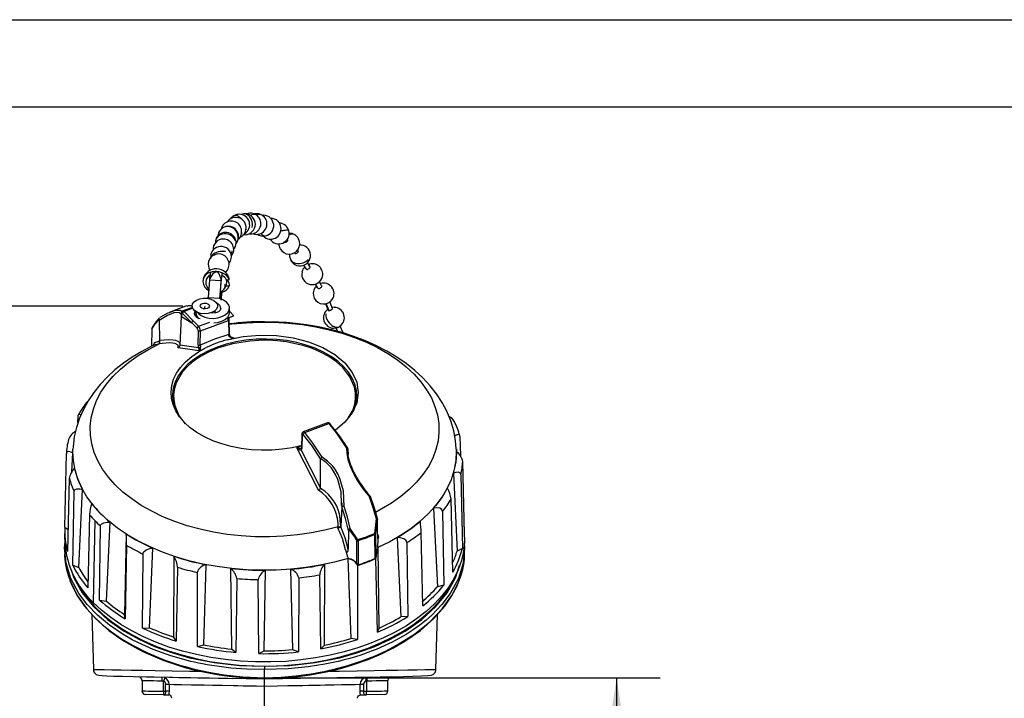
# Model space of a CAD drawing. Header units: millimetres. Extents: x 0 to 838, y 0 to 648.
# Tile 8 of 16: x 120 to 336, y 499 to 648. Entities that reach past the tile are written whole.
import ezdxf

# ---------------------------------------------------------------- set-up
doc = ezdxf.new("R2010")
doc.units = ezdxf.units.MM
doc.header["$LTSCALE"] = 3
doc.layers.add('DIMENSIONS', color=140, linetype='Continuous', lineweight=25)
doc.layers.add('TEXT', color=140, linetype='Continuous', lineweight=25)
doc.styles.add('SLDTEXTSTYLE0', font='TXT', dxfattribs={"width": 0.7})
doc.dimstyles.new('SLDDIMSTYLE1', dxfattribs={"dimtxt": 6.474023, "dimasz": 9.906, "dimexe": 0, "dimexo": 0.0625, "dimgap": 1.618506, "dimtad": 0, "dimtih": 1, "dimtoh": 1, "dimdec": 1, "dimrnd": 1e-09, "dimzin": 12, "dimdsep": 46, "dimtxsty": 'SLDTEXTSTYLE0', "dimsah": 1, "dimcen": 0.09, "dimadec": 0, "dimazin": 3, "dimtfac": 1, "dimtdec": 1, "dimtofl": 0, "dimtmove": 0, "dimatfit": 3, "dimfxl": 0, "dimfrac": 2, "dimtolj": 1, "dimtzin": 12, "dimarcsym": 0})

# ---------------------------------------------------------------- blocks, each defined once
blk = doc.blocks.new('_D_11')
at = {"layer": 'DIMENSIONS'}
for p, q in [((155.6, 584.93), (86.62, 584.93)), ((96.14, 584.93), (96.14, 451.45)), ((96.14, 297.39), (96.14, 430.87)), ((169.7, 297.39), (86.62, 297.39))]:
    blk.add_line(p, q, dxfattribs=at)
for points in [[(96.14, 584.93), (94.62, 575.02), (97.67, 575.02)], [(96.14, 297.39), (97.67, 307.3), (94.62, 307.3)]]:
    blk.add_solid(points, dxfattribs=at)
at = {"layer": 'DIMENSIONS', "char_height": 6.35, "attachment_point": 1, "style": 'SLDTEXTSTYLE0'}
for s, insert in [('592.3', (83.83, 449.34)), ('[23.32]', (79.99, 439.06))]:
    blk.add_mtext(s, dxfattribs=dict(at, insert=insert))
blk = doc.blocks.new('_D_15')
at = {"layer": 'DIMENSIONS'}
for p, q in [((177.33, 503.55), (260.14, 503.55)), ((250.62, 503.55), (250.62, 488.41)), ((241, 476.67), (238.83, 476.67)), ((238.83, 476.67), (238.83, 466.38)), ((260.24, 476.67), (262.41, 476.67)), ((262.41, 476.67), (262.41, 466.38)), ((238.83, 466.38), (241, 466.38)), ((262.41, 466.38), (260.24, 466.38)), ((250.62, 449.79), (250.62, 464.93)), ((185.86, 449.79), (260.14, 449.79))]:
    blk.add_line(p, q, dxfattribs=at)
for points in [[(250.62, 503.55), (249.1, 493.64), (252.14, 493.64)], [(250.62, 449.79), (252.14, 459.7), (249.1, 459.7)]]:
    blk.add_solid(points, dxfattribs=at)
at = {"layer": 'DIMENSIONS', "char_height": 6.35, "attachment_point": 1, "style": 'SLDTEXTSTYLE0'}
for s, insert in [('53.8', (241, 486.31)), ('2.12', (241, 474.57))]:
    blk.add_mtext(s, dxfattribs=dict(at, insert=insert))

msp = doc.modelspace()

# ---------------------------------------------------------------- linework, layer by layer
at = {"color": 7, "linetype": 'Continuous'}
msp.add_line((0.01, 647.71), (838.21, 647.71), dxfattribs=at)
for p, q in [((169.64, 605.15), (168.97, 605.17)), ((171.58, 605.01), (171.5, 605.05)), ((171.62, 604.99), (171.58, 605.01)), ((173.31, 604.87), (173.02, 604.84)), ((169.48, 601.64), (169.47, 601.82)), ((177.09, 602.26), (177.09, 602.27)), ((173.12, 600.31), (173.73, 600.38)), ((178.42, 599.53), (178.57, 599.38)), ((161.7, 596.12), (161.7, 595.47)), ((182.06, 593.93), (182.58, 593.12)), ((183.44, 593.68), (182.91, 594.49)), ((161.47, 591.03), (161.42, 590.65)), ((161.68, 592.37), (161.47, 591)), ((161.58, 591.03), (161.47, 591.03)), ((163.97, 590.15), (164.21, 591.97)), ((164.21, 592.24), (164.01, 590.88)), ((164.21, 591.97), (164.21, 592.24)), ((161.42, 590.65), (161.17, 586.87)), ((163.96, 590.52), (161.42, 590.65)), ((163.96, 590.52), (163.7, 586.74)), ((163.73, 586.59), (163.97, 590.15)), ((163.9, 590.91), (164.01, 590.91)), ((163.96, 590.52), (164.01, 590.91)), ((164.01, 590.88), (164.01, 590.91)), ((164.75, 588.81), (164.7, 588.74)), ((165.09, 590.77), (165.76, 590.74)), ((165.09, 589.42), (165.76, 589.39)), ((184.69, 589.15), (184.54, 588.98)), ((184.62, 589.8), (185.13, 588.95)), ((184.88, 589.36), (184.69, 589.15)), ((186, 589.46), (185.51, 590.3)), ((161.15, 586.73), (160.92, 586.69)), ((161.17, 586.87), (161.15, 586.73)), ((161.17, 586.87), (163.7, 586.74)), ((163.68, 586.61), (163.7, 586.74)), ((163.97, 586.51), (164.21, 588.31)), ((164.01, 586.29), (164.21, 588.04)), ((164.21, 588.04), (164.21, 588.31)), ((157.73, 584.69), (155.64, 583.92)), ((157.79, 584.51), (155.88, 583.8)), ((165.82, 583.55), (165.82, 584.55)), ((186.84, 585.49), (187.44, 584.08)), ((186.89, 585.58), (187.56, 584)), ((188.37, 584.47), (187.78, 585.87)), ((188.78, 584.7), (188.3, 584.64)), ((155.21, 582.68), (154.95, 576.44)), ((155.23, 583.23), (155.21, 582.68)), ((155.23, 583.23), (155.31, 583.33)), ((155.31, 583.33), (155.3, 582.66)), ((155.3, 582.66), (157.56, 581.33)), ((155.39, 583.42), (155.31, 583.33)), ((155.39, 583.73), (155.32, 583.64)), ((157.56, 581.33), (155.55, 583.38)), ((155.88, 583.8), (157.88, 581.75)), ((158.32, 583.37), (158.51, 583.17)), ((158.34, 583.32), (158.52, 583.14)), ((158.45, 583.77), (158.45, 583.55)), ((158.47, 582.68), (158.79, 582.5)), ((158.79, 582.5), (159.1, 582.26)), ((161.98, 583.43), (161.98, 583.57)), ((165.17, 582.26), (166.78, 582.83)), ((165.21, 582.3), (166.78, 582.85)), ((166.78, 582.85), (165.82, 583.87)), ((166.78, 582.85), (166.78, 582.83)), ((150.43, 581.83), (150.46, 577.42)), ((157.56, 581.33), (158.74, 580.12)), ((159.07, 580.54), (157.88, 581.75)), ((159.07, 580.54), (161.53, 581.45)), ((159.46, 579.54), (165.57, 581.81)), ((165.57, 581.81), (165.67, 578.74)), ((165.85, 578.95), (165.76, 582.01)), ((188.61, 580.13), (189.19, 580.2)), ((189.13, 580.18), (189.46, 579.44)), ((190.73, 579.09), (190.06, 580.59)), ((148.82, 579.91), (148.73, 576.15)), ((158.93, 579.62), (158.91, 576.51)), ((159.43, 576.43), (159.46, 579.54)), ((166.31, 578.09), (166.87, 578)), ((166.56, 578.02), (166.42, 578.06)), ((166.43, 578.07), (166.58, 578.05)), ((166.49, 577.9), (166.87, 578)), ((166.58, 578.05), (166.87, 578)), ((150.26, 576.66), (149.59, 576.45)), ((150.44, 576.69), (150.26, 576.66)), ((151.06, 576.78), (150.44, 576.69)), ((150.51, 577.43), (150.46, 577.42)), ((159.2, 575.16), (154.58, 575.83)), ((154.94, 576.27), (154.95, 576.29)), ((159.04, 575.84), (154.95, 576.44)), ((159.59, 575.35), (160.75, 575.88)), ((165.32, 577.57), (166.49, 577.9)), ((159.2, 575.16), (159.59, 575.35)), ((132.64, 559.47), (132.67, 560.85)), ((187.3, 559.38), (181.99, 557.42)), ((182.3, 557.27), (187.59, 559.23)), ((181.69, 556.92), (181.6, 553.98)), ((181.74, 556.8), (181.65, 553.85)), ((181.71, 554.43), (180.96, 554.09)), ((216.29, 556.37), (216.39, 552.16)), ((129.76, 536.56), (130.12, 552.64)), ((131.32, 548.69), (131.51, 552.82)), ((131.52, 553.66), (131.52, 553.66)), ((180.96, 554.09), (180.57, 553.91)), ((185.33, 544.67), (180.57, 553.91)), ((185.79, 545.18), (181.51, 553.46)), ((191.75, 553.7), (191.8, 552.36)), ((215.54, 553.07), (215.51, 553.66)), ((185.79, 545.18), (185.76, 551.48)), ((217.27, 534.99), (216.91, 550.91)), ((214.86, 548.35), (215.66, 531.29)), ((216.5, 548.01), (216.84, 531.9)), ((130.74, 547.18), (130.37, 531.22)), ((131.51, 528.2), (131.81, 544.34)), ((132.81, 527.7), (133.63, 544.83)), ((185.79, 545.05), (185.75, 545.07)), ((190.38, 541.28), (190.37, 541.56)), ((190.43, 541.86), (190.44, 540.94)), ((214.74, 526.71), (214.36, 542.7)), ((135.14, 539.26), (134.77, 523.24)), ((190.4, 540.93), (190.21, 536.73)), ((210.53, 540.71), (211.35, 523.49)), ((212.51, 540.01), (212.77, 523.85)), ((136.31, 537.99), (135.97, 520.07)), ((138.86, 520.35), (139.66, 537.64)), ((189.6, 536.61), (189.6, 537.33)), ((190.22, 536.79), (190.1, 538)), ((197.65, 535.18), (198, 538.36)), ((198.18, 538.41), (197.82, 535.21)), ((129.75, 536.14), (129.71, 534.34)), ((129.76, 536.56), (130.48, 536.03)), ((137.37, 520.58), (137.58, 536.77)), ((143.18, 535.06), (142.85, 517.42)), ((189.58, 536.41), (189.6, 536.61)), ((190.21, 536.73), (190.22, 536.79)), ((191.88, 535.84), (191.82, 531.69)), ((192.17, 535.92), (192, 536.13)), ((193.17, 534.52), (192.17, 535.92)), ((193.94, 533.8), (192.28, 536.25)), ((197.66, 534.95), (197.65, 535.18)), ((197.76, 529.69), (197.66, 534.95)), ((197.82, 535.1), (197.91, 530.18)), ((198.29, 534.94), (198.47, 534.31)), ((208.17, 519.31), (207.8, 535.37)), ((217.33, 534.34), (217.29, 536.14)), ((193.66, 533.67), (193.17, 534.52)), ((193.7, 528.63), (193.69, 533.57)), ((193.94, 533.8), (193.98, 533.59)), ((193.98, 533.59), (193.99, 528.3)), ((202.57, 534.27), (203.33, 516.9)), ((204.7, 533.17), (204.86, 516.96)), ((129.7, 532.03), (129.7, 531.12)), ((143.3, 532.58), (142.96, 516.48)), ((146.77, 514.44), (146.88, 530.66)), ((148.3, 514.51), (149, 531.95)), ((191.79, 531.4), (191.82, 531.69)), ((198.35, 532.1), (198.35, 532.32)), ((198.35, 532.09), (198.35, 532.1)), ((198.35, 532.09), (198.38, 532.1)), ((198.58, 514.44), (198.38, 532.1)), ((216.84, 531.9), (215.66, 531.29)), ((217.33, 531.12), (217.33, 532.03)), ((153.64, 530.17), (153.56, 512.49)), ((186.64, 510.72), (186.7, 528.39)), ((191.79, 529.9), (191.78, 529.99)), ((191.78, 529.66), (191.81, 529.67)), ((191.78, 529.66), (192.39, 512.15)), ((191.81, 529.67), (191.79, 529.9)), ((191.81, 529.67), (192.13, 529.6)), ((191.81, 529.67), (191.81, 529.67)), ((193.92, 528.28), (193.7, 528.63)), ((197.82, 529.72), (197.76, 529.69)), ((197.89, 529.65), (197.89, 529.75)), ((198.21, 513.52), (197.89, 529.65)), ((131.51, 528.2), (132.81, 527.7)), ((154.42, 527.77), (154.14, 511.61)), ((158.78, 510.4), (158.78, 526.63)), ((160.21, 510.75), (160.74, 528.31)), ((166.05, 527.5), (166.23, 509.83)), ((173.42, 509.45), (173.73, 527.09)), ((179.19, 527.32), (179.61, 509.71)), ((193.84, 528.15), (193.88, 511.92)), ((193.99, 528.3), (193.92, 528.28)), ((167.4, 525.31), (167.22, 509.11)), ((172.24, 508.84), (172.12, 525.06)), ((180.98, 525.44), (180.91, 509.21)), ((185.83, 509.91), (185.6, 526.1)), ((212.77, 523.85), (211.35, 523.49)), ((137.37, 520.58), (138.86, 520.35)), ((135.68, 517.39), (136, 505.37)), ((142.96, 516.48), (142.85, 517.42)), ((204.86, 516.96), (203.33, 516.9)), ((211.04, 505.37), (211.35, 517.39)), ((146.77, 514.44), (148.3, 514.51)), ((198.21, 513.52), (198.58, 514.44)), ((154.14, 511.61), (153.56, 512.49)), ((193.88, 511.92), (192.39, 512.15)), ((158.78, 510.4), (160.21, 510.75)), ((167.22, 509.11), (166.23, 509.83)), ((172.24, 508.84), (173.42, 509.45)), ((180.91, 509.21), (179.61, 509.71)), ((185.83, 509.91), (186.64, 510.72)), ((173.52, 506.1), (173.52, 506.06)), ((173.52, 503.55), (173.52, 505.35)), ((173.52, 503.26), (145.29, 503.75)), ((146.66, 503.01), (146.66, 500.56)), ((151.64, 503.54), (151.36, 502.83)), ((151.36, 500.6), (151.36, 502.83)), ((197.21, 503.67), (173.52, 503.26)), ((195.81, 502.87), (195.64, 503.61)), ((195.81, 502.87), (195.94, 502.89)), ((195.81, 502.87), (195.81, 500.6)), ((200.5, 500.56), (200.5, 503.01)), ((151.36, 500.6), (151.34, 499.84)), ((151.36, 500.6), (151.84, 500.59)), ((151.84, 502.13), (152.58, 502.13)), ((151.84, 500.59), (151.84, 502.13)), ((152.58, 500.59), (151.84, 500.59)), ((152.58, 502.13), (152.58, 500.59)), ((173.52, 490.69), (173.52, 501.74)), ((194.45, 500.59), (194.45, 502.13)), ((194.45, 502.13), (195.19, 502.13)), ((195.19, 500.59), (194.45, 500.59)), ((195.19, 502.13), (195.19, 500.59)), ((195.19, 500.59), (195.81, 500.6)), ((195.82, 499.84), (195.81, 500.6)), ((151.34, 499.84), (147.4, 499.91)), ((151.34, 499.84), (151.53, 499.83)), ((151.53, 499.83), (152.45, 499.82)), ((152.45, 499.82), (152.53, 499.81)), ((194.5, 499.81), (194.59, 499.82)), ((194.59, 499.82), (195.51, 499.83)), ((195.51, 499.83), (195.82, 499.84)), ((199.75, 499.91), (195.82, 499.84))]:
    msp.add_line(p, q)
at = {"flags": 128}
for points in [[(168.39, 604.08), (168.25, 604.22), (167.96, 604.48)], [(168.44, 601.07), (168.47, 600.92), (168.47, 600.9)], [(172.69, 600.88), (172.88, 600.68), (173.13, 600.48)], [(178.82, 601.45), (178.81, 601.5), (178.72, 601.55), (178.54, 601.57), (178.3, 601.57), (177.99, 601.55)], [(162.83, 599.49), (162.74, 599.23), (162.73, 598.79)], [(177.76, 599.07), (177.8, 599.02), (177.94, 598.96), (178.09, 598.95), (178.25, 599), (178.39, 599.09), (178.5, 599.22), (178.57, 599.37), (178.57, 599.38)], [(162.53, 596.12), (162.56, 596.2), (162.58, 596.21)], [(166.31, 597.08), (166.28, 596.65), (166.19, 596.28)], [(180.08, 596.63), (180.15, 596.56), (180.24, 596.52), (180.39, 596.5), (180.54, 596.53), (180.69, 596.61), (180.81, 596.74), (180.89, 596.88), (180.92, 597.04), (180.9, 597.19), (180.83, 597.31), (180.82, 597.31)], [(182.59, 593.12), (182.65, 593.06), (182.77, 593.02), (182.91, 593.02), (183.01, 593.04), (183.16, 593.11), (183.3, 593.22), (183.4, 593.34), (183.46, 593.47), (183.47, 593.59), (183.43, 593.67)], [(161.58, 591.03), (162.32, 592.17), (162.65, 592.45), (162.8, 592.51), (162.87, 592.53), (162.94, 592.53)], [(162.94, 592.53), (163.02, 592.52), (163.08, 592.5), (163.22, 592.42), (163.46, 592.12), (163.9, 590.91)], [(165.76, 590.74), (165.77, 591.04), (165.71, 591.15)], [(165.28, 590.76), (165.7, 590.13), (165.76, 589.39)], [(184.67, 589.16), (184.67, 589.14), (184.67, 589.14)], [(185.13, 588.94), (185.2, 588.87), (185.32, 588.83), (185.47, 588.83), (185.56, 588.85), (185.72, 588.92), (185.86, 589.02), (185.96, 589.14), (186.02, 589.27), (186.03, 589.39), (186, 589.46)], [(160.12, 586.7), (160.95, 586.68), (161.74, 586.51), (162.41, 586.21), (162.9, 585.79), (163.17, 585.31), (163.2, 584.8), (162.98, 584.3), (162.54, 583.87), (161.9, 583.54), (161.14, 583.33), (160.31, 583.28), (159.49, 583.37), (158.76, 583.61), (158.17, 583.98), (157.78, 584.43), (157.63, 584.93), (157.73, 585.44), (158.06, 585.91), (158.61, 586.3), (159.31, 586.57), (160.12, 586.7)], [(156.51, 585.01), (154.65, 584.37), (152.58, 583.54)], [(156.52, 584.98), (156.86, 585.08), (157.68, 585.12)], [(158.79, 583.6), (159.02, 583.34), (159.64, 582.88), (160.44, 582.54), (161.36, 582.33), (162.33, 582.28), (163.29, 582.39), (164.17, 582.66), (164.9, 583.05), (165.44, 583.55), (165.75, 584.12), (165.81, 584.72), (165.61, 585.31), (165.16, 585.84), (164.51, 586.28), (163.68, 586.61), (163.68, 586.61)], [(159.41, 584.93), (159.45, 585.17), (159.63, 585.39), (159.93, 585.54), (160.31, 585.62), (160.71, 585.6), (161.06, 585.48), (161.31, 585.3), (161.43, 585.06), (161.4, 584.82), (161.22, 584.6), (160.91, 584.45), (160.53, 584.37), (160.14, 584.39), (159.79, 584.51), (159.53, 584.69), (159.41, 584.93)], [(163.96, 584.46), (163.78, 584.06), (163.39, 583.72), (162.82, 583.5), (162.16, 583.42), (161.68, 583.46)], [(187.56, 584), (187.66, 584), (187.8, 584.02), (187.9, 584.05), (188.06, 584.11), (188.2, 584.2), (188.31, 584.29), (188.37, 584.38), (188.38, 584.46), (188.37, 584.47)], [(155.21, 583.14), (154.77, 583.55), (153.64, 583.48), (152.25, 582.93), (150.43, 581.83)], [(152.58, 583.53), (152.3, 583.43), (150.53, 582.44)], [(155.41, 583.73), (155.4, 583.76), (155.03, 583.97), (153.85, 583.97), (152.58, 583.53)], [(155.26, 583.5), (155.31, 583.64), (155.36, 583.69)], [(155.55, 583.38), (155.51, 583.42), (155.46, 583.44), (155.42, 583.44), (155.39, 583.42)], [(155.64, 583.92), (155.52, 583.87), (155.42, 583.78)], [(158.47, 582.68), (158.16, 583.2), (158.21, 583.74), (158.33, 583.9)], [(159.42, 582.17), (159.07, 582.27), (158.47, 582.68)], [(158.52, 583.13), (158.55, 582.9), (158.79, 582.5)], [(162.25, 583.42), (162.21, 583.51), (162.12, 583.63)], [(162.42, 581.29), (163.29, 581.39), (164.17, 581.65), (164.9, 582.05), (165.44, 582.55), (165.75, 583.12), (165.82, 583.55)], [(162.53, 583.87), (162.68, 583.61), (162.67, 583.47)], [(187.44, 584.08), (187.46, 584.04), (187.54, 584), (187.56, 584)], [(148.82, 579.91), (149.54, 581.1), (150.4, 582.01)], [(150.39, 582.29), (149.73, 581.59), (149.04, 580.51)], [(165.79, 580.98), (166.37, 581.05), (169.44, 581.33), (172.53, 581.46), (175.63, 581.43), (178.72, 581.25), (181.77, 580.91), (184.76, 580.43), (187.69, 579.79), (190.52, 579.01), (193.23, 578.09), (195.82, 577.04), (198.26, 575.87), (200.54, 574.57), (202.64, 573.17), (204.55, 571.67), (206.25, 570.07), (207.74, 568.4), (209.01, 566.65), (210.04, 564.85), (210.82, 563.01), (211.37, 561.13), (211.66, 559.23), (211.71, 557.32), (211.5, 555.42), (211.04, 553.53), (210.34, 551.67), (209.39, 549.86), (208.2, 548.09), (206.79, 546.39), (205.16, 544.77), (203.32, 543.23), (201.29, 541.8), (199.07, 540.46), (197.77, 539.78)], [(215.5, 553.67), (215.34, 555.53), (214.93, 557.68), (214.29, 559.84), (213.4, 561.98), (212.39, 563.88), (211.18, 565.73), (209.78, 567.51), (208.2, 569.22), (206.45, 570.85), (204.54, 572.37), (202.49, 573.8), (200.3, 575.11), (197.99, 576.3), (195.59, 577.37), (193.09, 578.33), (190.53, 579.15), (187.92, 579.85), (185.3, 580.43), (182.7, 580.87), (180.28, 581.18), (178.31, 581.36), (176.55, 581.47), (173.52, 581.54)], [(165.67, 578.74), (162.55, 577.73), (159.43, 576.43)], [(165.32, 577.57), (168.82, 578.29), (172.47, 578.61), (176.15, 578.52), (179.75, 578.02), (183.15, 577.14), (186.24, 575.9), (188.91, 574.34), (191.09, 572.51), (192.69, 570.46), (193.68, 568.28), (194.02, 566.02), (193.69, 563.76), (192.71, 561.57), (191.12, 559.52), (188.95, 557.69)], [(165.78, 578.33), (165.71, 578.54), (165.67, 578.74)], [(165.78, 578.33), (165.9, 578.38), (165.96, 578.4), (165.97, 578.41), (165.94, 578.4)], [(166.87, 578), (166.55, 577.98), (166.23, 578.03), (165.96, 578.14), (165.85, 578.23), (165.78, 578.33)], [(165.97, 578.41), (165.88, 578.7), (165.85, 578.95)], [(166.31, 578.09), (166.34, 578.08), (166.43, 578.07)], [(191.32, 578.9), (191.09, 578.92), (190.77, 578.85)], [(149.56, 576.53), (148.75, 576.16), (146.6, 575.03), (144.53, 573.79), (142.58, 572.44), (140.74, 570.99), (139.04, 569.43), (137.48, 567.79), (136.09, 566.05), (134.86, 564.23), (133.81, 562.34), (132.95, 560.39), (132.28, 558.38), (131.81, 556.33), (131.56, 554.23), (131.54, 553.62)], [(189.6, 536.61), (186.73, 535.88), (183.78, 535.29), (180.75, 534.85), (177.68, 534.57), (174.58, 534.44), (171.48, 534.46), (168.39, 534.64), (165.33, 534.97), (162.32, 535.46), (159.39, 536.09), (156.56, 536.87), (153.83, 537.79), (151.24, 538.84), (148.79, 540.02), (146.51, 541.31), (144.4, 542.72), (142.49, 544.23), (140.78, 545.82), (139.29, 547.5), (138.02, 549.25), (136.99, 551.05), (136.2, 552.9), (135.66, 554.78), (135.37, 556.69), (135.33, 558.6), (135.54, 560.51), (136, 562.4), (136.71, 564.26), (137.67, 566.08), (138.86, 567.85), (140.28, 569.55), (141.92, 571.17), (143.77, 572.71), (145.82, 574.14), (148.05, 575.48), (150.44, 576.69)], [(150.48, 577.29), (149.43, 576.93), (149.03, 576.29)], [(150.46, 577.42), (150.46, 577.36), (150.48, 577.29)], [(155.01, 576.78), (154.9, 577), (154.74, 577.14), (154.47, 577.29), (154.06, 577.42), (153.39, 577.53), (152.56, 577.57), (151.53, 577.53), (150.51, 577.43)], [(154.58, 575.83), (154.6, 576.42), (153.96, 576.77), (152.75, 576.89), (151.06, 576.78)], [(155.95, 559.49), (154.89, 560.73), (154.06, 562.03), (153.46, 563.38), (153.11, 564.76), (153.02, 566.16), (153.17, 567.55), (153.57, 568.93), (154.22, 570.27), (155.11, 571.55), (156.22, 572.77), (157.54, 573.91), (159.06, 574.95), (160.75, 575.88)], [(192.88, 561.8), (193.11, 562.33), (193.53, 563.7), (193.71, 565.09), (193.62, 566.48), (193.29, 567.86), (192.7, 569.21), (191.88, 570.51), (190.82, 571.74), (189.55, 572.89), (188.07, 573.95), (186.41, 574.9), (184.59, 575.73), (182.63, 576.43), (180.56, 576.98), (178.39, 577.4), (176.17, 577.66), (173.91, 577.76), (171.65, 577.71), (169.41, 577.5), (167.22, 577.14), (165.11, 576.64), (163.11, 575.98), (161.24, 575.2), (159.52, 574.29), (157.98, 573.27), (156.63, 572.15), (155.5, 570.94), (154.59, 569.67), (153.92, 568.33), (153.5, 566.96), (153.33, 565.57), (153.41, 564.18), (153.75, 562.8), (154.02, 562.1)], [(191.81, 560.42), (192.88, 562.23), (193.27, 563.48), (193.46, 564.74), (193.43, 565.98), (193.2, 567.21), (192.2, 569.51), (190.62, 571.53), (189.24, 572.77), (187.57, 573.92), (185.63, 574.96), (183.97, 575.67), (182.2, 576.26), (178.33, 577.12), (176.31, 577.36), (174.26, 577.48), (172.25, 577.46), (170.25, 577.32), (166.51, 576.7), (163.23, 575.73), (161.23, 574.88), (159.35, 573.85), (157.66, 572.66), (156.52, 571.63), (155.55, 570.55), (154.15, 568.17), (153.76, 566.92), (153.58, 565.66), (153.6, 564.42), (153.83, 563.19), (154.83, 560.89), (156.15, 559.21)], [(154.95, 576.44), (154.95, 576.36), (154.94, 576.27)], [(158.91, 576.51), (158.94, 576.19), (159.04, 575.84)], [(159.04, 575.84), (159.11, 575.87), (159.23, 575.91), (159.36, 575.95), (159.49, 576)], [(159.43, 576.43), (159.44, 576.22), (159.49, 576)], [(132.67, 560.85), (132.71, 561.11), (132.79, 561.26), (132.95, 561.31), (133.25, 561.12), (133.26, 561.1)], [(181.71, 554.43), (179.58, 553.94), (177.38, 553.6), (175.13, 553.42), (172.86, 553.38), (170.6, 553.51), (168.37, 553.78), (166.21, 554.21), (164.14, 554.78), (162.18, 555.48), (160.36, 556.32), (158.7, 557.28), (157.22, 558.34), (155.95, 559.49)], [(187.29, 559.38), (187.29, 559.38), (187.36, 559.39), (187.43, 559.36), (187.51, 559.31), (187.59, 559.23)], [(187.59, 559.23), (187.72, 559.25), (187.83, 559.22), (187.85, 559.19)], [(187.59, 559.23), (189.42, 556.92), (191.45, 553.88)], [(187.85, 559.19), (187.88, 559.16), (187.89, 559.07)], [(187.89, 559.07), (189.85, 556.58), (191.64, 553.86)], [(181.74, 556.8), (181.69, 556.89), (181.7, 556.92)], [(181.96, 556.87), (181.92, 556.91), (181.88, 556.94), (181.85, 556.95), (181.81, 556.95), (181.78, 556.93), (181.76, 556.9), (181.75, 556.85), (181.74, 556.8)], [(185.76, 551.48), (183.9, 554.37), (181.96, 556.87)], [(182.3, 557.27), (182.22, 557.35), (182.14, 557.4), (182.07, 557.43), (182, 557.42), (182, 557.42)], [(186.09, 551.9), (184.11, 554.95), (182.3, 557.27)], [(216.29, 556.37), (216.24, 556.63), (216.13, 556.79), (215.9, 556.86), (215.49, 556.72), (215.14, 556.44)], [(130.12, 552.64), (130.17, 552.9), (130.3, 553.07), (130.58, 553.17), (131.08, 553.06), (131.51, 552.82)], [(131.51, 552.82), (131.51, 553.41), (131.52, 553.66)], [(191.81, 529.67), (188.81, 528.87), (185.72, 528.21), (182.56, 527.7), (179.34, 527.34), (176.08, 527.14), (172.81, 527.1), (169.55, 527.21), (166.3, 527.48), (163.11, 527.9), (159.97, 528.47), (156.92, 529.2), (153.97, 530.06), (151.13, 531.07), (148.43, 532.21), (145.89, 533.47), (143.51, 534.86), (141.31, 536.35), (139.31, 537.94), (137.52, 539.63), (135.94, 541.39), (134.6, 543.22), (133.48, 545.12), (132.61, 547.06), (131.99, 549.04), (131.62, 551.04), (131.51, 553.05), (131.52, 553.63)], [(181.47, 553.87), (181.5, 553.87), (181.59, 553.89)], [(181.65, 553.85), (181.61, 553.61), (181.51, 553.46)], [(181.6, 553.97), (181.59, 553.88), (181.59, 553.87)], [(181.61, 553.98), (181.6, 553.94), (181.65, 553.85)], [(191.45, 553.88), (191.49, 552.67), (191.75, 551.35), (192.23, 549.9), (192.95, 548.33), (193.39, 547.53), (193.89, 546.7), (194.46, 545.85), (195.41, 544.53), (196.51, 543.17)], [(191.45, 553.88), (191.58, 553.88), (191.65, 553.86), (191.72, 553.81), (191.74, 553.76)], [(191.75, 553.7), (191.75, 553.73), (191.74, 553.76)], [(191.92, 551.77), (191.77, 552.51), (191.74, 553.76)], [(192.39, 550.14), (192.24, 550.53), (191.83, 552.12)], [(215.51, 553.66), (215.53, 552.86), (215.39, 550.85), (214.99, 548.85), (214.35, 546.88), (213.46, 544.94), (212.32, 543.05), (210.95, 541.22), (209.36, 539.46), (207.54, 537.79), (205.52, 536.2), (203.31, 534.72), (200.91, 533.35), (198.35, 532.1)], [(185.78, 551.55), (185.76, 551.52), (185.76, 551.48)], [(190.37, 541.56), (190.28, 544.25), (189.57, 546.99), (189.14, 547.95), (188.64, 548.82), (188.07, 549.61), (187, 550.7), (185.78, 551.55)], [(190.92, 541.1), (190.76, 544.47), (190, 547.24), (189.55, 548.23), (189.02, 549.11), (188.44, 549.89), (187.32, 551.03), (186.09, 551.9)], [(216.5, 548.01), (216.44, 548.28), (216.29, 548.47), (215.96, 548.59), (215.37, 548.54), (214.86, 548.35)], [(131.81, 544.34), (131.88, 544.62), (132.05, 544.82), (132.41, 544.97), (133.07, 544.97), (133.63, 544.83)], [(185.75, 545.07), (185.78, 545.12), (185.79, 545.18)], [(196.51, 543.17), (196.57, 543.21), (196.61, 543.25), (196.66, 543.29), (196.67, 543.32), (196.63, 543.33)], [(198, 538.36), (197.29, 540.81), (196.51, 543.17)], [(196.63, 543.33), (197.49, 540.75), (198.21, 538.19)], [(190.44, 541.03), (190.42, 541.02), (190.41, 541), (190.4, 540.93)], [(191.88, 535.84), (191.23, 538.44), (190.44, 541.03)], [(192.28, 536.25), (191.64, 538.72), (190.92, 541.1)], [(212.51, 540.01), (212.44, 540.3), (212.25, 540.52), (211.86, 540.72), (211.14, 540.79), (210.53, 540.71)], [(137.58, 536.77), (137.66, 537.06), (137.85, 537.3), (138.27, 537.53), (139.01, 537.66), (139.66, 537.64)], [(198.21, 538.19), (198.2, 538.34), (198.19, 538.4), (198.19, 538.41), (198.18, 538.41)], [(198.31, 534.09), (198.26, 536.14), (198.21, 538.19)], [(191.2, 531.58), (190.57, 534.06), (189.58, 536.41)], [(190.21, 536.73), (190.21, 536.68), (190.19, 536.64)], [(191.82, 531.69), (191.18, 534.21), (190.19, 536.64)], [(192, 536.13), (191.97, 536.11), (191.94, 536.09), (191.9, 536.01), (191.88, 535.84)], [(197.65, 535.18), (197.77, 535.19), (197.82, 535.21)], [(197.66, 534.95), (197.77, 535.02), (197.82, 535.1)], [(197.82, 535.21), (197.82, 535.15), (197.82, 535.1)], [(129.7, 532.01), (129.7, 532.03), (129.84, 533.35)], [(217.33, 534.34), (217.32, 533.27), (217.1, 531.23), (216.64, 529.21), (215.93, 527.22), (214.98, 525.26), (213.79, 523.35), (212.37, 521.51), (210.73, 519.74), (208.87, 518.04), (206.81, 516.44), (204.57, 514.94), (202.14, 513.55), (199.55, 512.28), (196.81, 511.13), (193.93, 510.11), (190.94, 509.23), (187.85, 508.49), (184.68, 507.89), (181.45, 507.45), (178.16, 507.15), (174.86, 507.01), (171.54, 507.03), (168.23, 507.2), (164.96, 507.52), (161.74, 507.99), (158.58, 508.62), (155.5, 509.39), (152.54, 510.29), (149.69, 511.34), (146.97, 512.51), (144.41, 513.81), (142.02, 515.22), (139.81, 516.74), (137.79, 518.36), (135.97, 520.07)], [(193.94, 533.8), (193.79, 533.72), (193.66, 533.67)], [(193.69, 533.57), (193.68, 533.62), (193.66, 533.67)], [(193.69, 533.57), (193.85, 533.56), (193.98, 533.59)], [(198.31, 534.09), (198.32, 533.81), (198.34, 533.69), (198.35, 533.64), (198.36, 533.64), (198.37, 533.64), (198.38, 533.66), (198.39, 533.69), (198.4, 533.75), (198.42, 533.84), (198.47, 534.31)], [(198.35, 532.32), (198.41, 533.7), (198.47, 534.31)], [(204.7, 533.17), (204.62, 533.47), (204.42, 533.73), (204, 534), (203.24, 534.22), (202.57, 534.27)], [(217.23, 533.03), (217.33, 532.03), (217.33, 532.02)], [(173.52, 505.35), (169.61, 505.43), (166.11, 505.69), (163.03, 506.06), (161.93, 506.23), (160.9, 506.41), (159.93, 506.59), (159.02, 506.77), (158.17, 506.95), (157.39, 507.13), (153.01, 508.35), (149.07, 509.77), (146.7, 510.81), (144.52, 511.9), (142.53, 513.04), (139.52, 515.08), (136.89, 517.27), (134.67, 519.59), (132.86, 521.99), (131.09, 525.3), (130.04, 528.67), (129.7, 532.01)], [(146.88, 530.66), (146.95, 530.97), (147.15, 531.25), (147.57, 531.56), (148.34, 531.84), (149, 531.95)], [(217.33, 532.02), (216.99, 528.67), (215.95, 525.3), (214.17, 521.99), (212.36, 519.59), (210.14, 517.27), (208.88, 516.16), (207.52, 515.08), (206.06, 514.04), (204.5, 513.04), (201.45, 511.35), (197.96, 509.77), (196.88, 509.35), (195.76, 508.93), (194.61, 508.54), (193.42, 508.16), (192.2, 507.8), (190.94, 507.46), (189.64, 507.13), (186.72, 506.51), (183.06, 505.93), (178.66, 505.5), (173.52, 505.35)], [(191.78, 529.99), (191.36, 531.28), (191.2, 531.58)], [(191.2, 531.58), (191.33, 531.37), (191.5, 531.18), (191.57, 531.14), (191.6, 531.14), (191.63, 531.14), (191.65, 531.14), (191.67, 531.16), (191.71, 531.2), (191.79, 531.4)], [(192.13, 529.6), (192.93, 529.29), (193.14, 529.17)], [(193.14, 529.17), (193.4, 528.98), (193.7, 528.63)], [(197.91, 530.18), (197.89, 530.02), (197.82, 529.72)], [(131.14, 527.2), (131.73, 525.43), (133.57, 522.15), (136, 519.14), (139.07, 516.32), (142.75, 513.75), (145.94, 511.98), (149.4, 510.41), (153.13, 509.06), (157.06, 507.95), (162.47, 506.87), (168, 506.24), (173.52, 506.06)], [(173.52, 506.06), (179.04, 506.24), (184.56, 506.87), (189.98, 507.95), (193.91, 509.06), (197.63, 510.41), (201.09, 511.98), (204.28, 513.75), (207.96, 516.32), (211.03, 519.14), (213.47, 522.15), (215.31, 525.43), (216.22, 528.21)], [(130.84, 525.08), (130.98, 524.63), (132.49, 521.61), (134.6, 518.65), (136.17, 516.93), (137.95, 515.25), (139.95, 513.64), (142.17, 512.11), (144.59, 510.66), (147.89, 508.99), (151.67, 507.44), (152.73, 507.06), (153.83, 506.69), (154.97, 506.34), (156.13, 506), (157.33, 505.68), (158.56, 505.37), (161.28, 504.79), (164.68, 504.22), (168.76, 503.77), (173.52, 503.55)], [(130.88, 524.89), (131.36, 523.72), (132.56, 521.42), (134.04, 519.27), (136.44, 516.54), (139.37, 513.94), (142.78, 511.56), (144.95, 510.3), (146.96, 509.26), (149, 508.33), (151.46, 507.34), (154.28, 506.37), (156.03, 505.84), (157.74, 505.39), (159.42, 504.99), (161.23, 504.61), (163.53, 504.21), (166.34, 503.82), (169.67, 503.51), (173.52, 503.35)], [(131.76, 525.81), (132.28, 524.71), (133.38, 522.81), (134.72, 520.97), (136.27, 519.2), (138.04, 517.5), (140.01, 515.89), (142.18, 514.38), (144.52, 512.97), (147.03, 511.68), (149.69, 510.51), (152.49, 509.46), (155.4, 508.55), (158.43, 507.78), (161.53, 507.14), (164.71, 506.66), (167.94, 506.32), (171.2, 506.14), (174.47, 506.11), (177.74, 506.23), (180.98, 506.5), (184.18, 506.92), (187.32, 507.49), (190.38, 508.21), (193.34, 509.06), (196.19, 510.05), (198.91, 511.18), (201.48, 512.42), (203.9, 513.78), (206.14, 515.25), (208.19, 516.82), (210.05, 518.48), (211.69, 520.22), (213.12, 522.03), (214.32, 523.91), (215.28, 525.81)], [(173.51, 503.35), (177.36, 503.51), (180.7, 503.82), (183.51, 504.21), (185.81, 504.61), (188.17, 505.11), (190.43, 505.68), (192.75, 506.37), (196.23, 507.59), (199.1, 508.8), (201.57, 510.02), (204.25, 511.56), (207.66, 513.94), (210.59, 516.54), (213, 519.27), (214.47, 521.42), (215.68, 523.72), (216.16, 524.89)], [(173.52, 503.55), (177.13, 503.69), (180.37, 503.97), (183.23, 504.35), (184.25, 504.52), (185.21, 504.68), (186.11, 504.86), (186.96, 505.03), (187.74, 505.2), (188.48, 505.37), (191.75, 506.24), (194.79, 507.23), (197.58, 508.31), (200.13, 509.46), (202.44, 510.66), (206.37, 513.12), (209.7, 515.81), (212.43, 518.65), (214.54, 521.61), (216.05, 524.63), (216.19, 525.08)], [(136, 505.37), (136.01, 505.22), (136.03, 505.08), (136.12, 504.82), (136.24, 504.61), (136.63, 504.25), (137.21, 504.09), (137.92, 504.03), (138.98, 503.98), (140.47, 503.94), (142.4, 503.88), (144.8, 503.83), (147.66, 503.77), (149.9, 503.72)], [(136, 505.37), (136.27, 505.37), (137.09, 505.35), (138.38, 505.33), (140.08, 505.31), (142.1, 505.27), (144.38, 505.23), (146.86, 505.19), (149.51, 505.15), (153.24, 505.09), (157.12, 505.02), (159.45, 504.98)], [(173.52, 506.06), (173.52, 505.95), (173.52, 505.78), (173.52, 505.68), (173.52, 505.57), (173.52, 505.46), (173.52, 505.35)], [(187.55, 504.98), (189.88, 505.02), (193.78, 505.09), (197.5, 505.15), (200.15, 505.19), (202.63, 505.23), (204.92, 505.27), (206.94, 505.31), (208.64, 505.33), (209.93, 505.35), (210.75, 505.37), (211.04, 505.37), (211.04, 505.37)], [(197.35, 503.7), (198.81, 503.73), (201.57, 503.79), (203.94, 503.85), (205.91, 503.91), (207.91, 503.97), (209.25, 504.04), (210.06, 504.15), (210.46, 504.3), (210.75, 504.55), (210.86, 504.71), (210.95, 504.9), (211.01, 505.12), (211.03, 505.25), (211.04, 505.37)], [(146.66, 502.98), (146.97, 502.97), (147.95, 502.95), (149.17, 502.93), (150.05, 502.91), (151.11, 502.89)], [(151.11, 502.89), (151.23, 502.87), (151.36, 502.83)], [(152.68, 503.67), (154.71, 503.63), (158.88, 503.55), (163.43, 503.47), (166.47, 503.41)], [(173.52, 501.74), (173.52, 502.1), (173.52, 502.4), (173.52, 502.81), (173.52, 503.14), (173.52, 503.26)], [(195.94, 502.89), (197.03, 502.91), (197.94, 502.93), (199.18, 502.95), (200.18, 502.97), (200.5, 502.98)], [(146.66, 500.67), (146.99, 500.66), (147.43, 500.66), (148.03, 500.65), (149.29, 500.63), (150.22, 500.61), (151.36, 500.6)], [(151.84, 500.59), (151.84, 500.44), (151.82, 500.3), (151.79, 500.17), (151.74, 500.05), (151.64, 499.89), (151.53, 499.83)], [(152.58, 500.59), (152.57, 500.19), (152.53, 499.81)], [(152.58, 502.13), (153.66, 502.11), (155.29, 502.08), (157.49, 502.03), (160.25, 501.98), (162.11, 501.95), (164.26, 501.91), (166.69, 501.86), (167.67, 501.84), (168.84, 501.82), (170.2, 501.8), (171.76, 501.77), (173.52, 501.74)], [(173.52, 501.74), (176.33, 501.79), (178.61, 501.83), (180.34, 501.86), (181.83, 501.89), (183.23, 501.92), (184.52, 501.94), (185.7, 501.96), (186.79, 501.98), (188.68, 502.02), (190.34, 502.05), (191.74, 502.08), (193.37, 502.11), (194.45, 502.13)], [(194.5, 499.81), (194.47, 500.19), (194.45, 500.59)], [(195.51, 499.83), (195.4, 499.89), (195.29, 500.05), (195.25, 500.17), (195.22, 500.3), (195.2, 500.44), (195.19, 500.59)], [(195.81, 500.6), (196.94, 500.62), (197.87, 500.63), (199.13, 500.65), (199.73, 500.66), (200.17, 500.66), (200.5, 500.67)], [(193.84, 499.06), (193.84, 499.15), (193.86, 499.26), (193.91, 499.39), (194.07, 499.61), (194.5, 499.81)]]:
    msp.add_lwpolyline(points, dxfattribs=at)
for centre, radius, start, end in [((167.15, 602.26), 2.15, 74.3919, 148.0909), ((167.46, 603.3), 1.59, 115.3889, 150.5227), ((167.15, 603.7), 1.12, 43.7112, 109.8479), ((167.88, 603.14), 1.94, 87.7819, 124.6271), ((167.23, 602.15), 2.24, 350.8238, 77.1179), ((167.97, 602.81), 2.28, 299.1851, 90.2102), ((168.94, 604.09), 1.08, 88.5627, 120.2366), ((169.2, 602.9), 2.29, 259.1409, 79.1409), ((169.09, 603.91), 1.27, 65.4574, 95.796), ((170.44, 603.05), 2.27, 260.4383, 112.3078), ((168.27, 602.81), 2.63, 346.3513, 59.0387), ((171.27, 603.84), 1.23, 79.4497, 129.4198), ((171.77, 602.95), 2.27, 248.4733, 103.4081), ((172.41, 603.74), 1.27, 58.3721, 116.8916), ((173.23, 602.6), 2.28, 282.5945, 87.917), ((174.92, 602.07), 2.12, 44.0537, 92.6182), ((165.55, 600.17), 2.28, 318.0342, 175.6991), ((166.07, 601.43), 2.11, 112.1903, 170.6755), ((165.42, 600.03), 2.34, 15.9676, 102.5159), ((166.22, 601.32), 2.27, 349.4401, 114.5813), ((167.39, 601.95), 2.05, 289.832, 355.7854), ((174.84, 601.9), 2.27, 225.0583, 9.3825), ((175.06, 602.05), 2.04, 6.1727, 47.0916), ((176.65, 600.91), 2.24, 13.8159, 87.2714), ((164.44, 597.41), 2.23, 89.3195, 184.7507), ((164.62, 598.88), 1.92, 102.1257, 161.042), ((164.88, 598.95), 2.13, 110.5222, 165.1468), ((164.99, 598.83), 2.28, 319.8738, 111.9348), ((164.82, 598.31), 2.51, 24.2546, 103.9235), ((164.49, 597.38), 2.27, 319.5053, 90.6129), ((165.58, 600.02), 2.18, 321.0111, 17.3257), ((166.64, 601.06), 1.82, 304.6884, 355.1824), ((173.19, 602.46), 2.15, 235.2105, 268.1543), ((173.58, 601.15), 0.8, 235.9483, 281.3553), ((176.61, 600.88), 2.28, 213.0003, 14.2459), ((178.92, 598.63), 2.29, 208.1649, 28.1649), ((179.17, 591.83), 9.79, 96.9604, 102.5471), ((178.17, 599.49), 0.41, 344.4549, 45.3067), ((179.52, 599.44), 1.29, 61.7393, 124.058), ((179.06, 599.09), 1.82, 54.262, 96.0622), ((179.24, 598.91), 1.87, 25.3536, 61.954), ((163.96, 595.76), 2.29, 351.0974, 171.0974), ((178.6, 598.53), 1.96, 177.6341, 209.9556), ((181.28, 596.07), 2.29, 228.5252, 48.5252), ((181.37, 596.29), 2.06, 46.3399, 95.1933), ((163.41, 594.11), 2.25, 111.5415, 215.5537), ((162.46, 595.52), 0.773, 133.8662, 184.3361), ((164.31, 593.27), 3.69, 79.6969, 130.3052), ((163.45, 594.33), 2.06, 77.4966, 114.8241), ((163.46, 594.1), 2.28, 310.1743, 78.8543), ((164.13, 595.71), 2.11, 318.527, 351.9066), ((180.44, 595.98), 1.46, 164.3742, 201.6307), ((180.52, 595.88), 1.5, 197.235, 245.9531), ((181.22, 596.01), 2.2, 195.0886, 228.8769), ((162.94, 590.21), 2.95, 18.6276, 177.2507), ((181, 597.07), 2.79, 246.8086, 317.6172), ((183.85, 591.99), 2.19, 134.8472, 168.5769), ((183.77, 592.4), 1.81, 77.7565, 110.6458), ((183.98, 591.97), 2.26, 347.651, 111.6761), ((162.21, 590.22), 2.22, 103.9642, 176.5499), ((162.26, 590.26), 1.63, 114.5736, 177.866), ((162.66, 590.16), 2.03, 154.7126, 227.4582), ((162.76, 589.01), 3.52, 86.9174, 107.785), ((162.76, 588.83), 3.71, 67.0516, 87.2177), ((163.41, 589.99), 1.86, 25.0346, 65.6424), ((163.25, 589.7), 2.72, 22.5028, 69.3147), ((183.95, 591.96), 2.29, 168.1527, 348.1527), ((162.26, 590.43), 2.26, 182.1038, 244.0013), ((163.26, 589.82), 1.79, 288.7346, 325.9947), ((163.56, 590.36), 2.41, 285.7321, 336.2745), ((163.12, 590.18), 2.11, 319.9408, 16.2976), ((163.99, 589.31), 0.917, 326.4748, 24.2462), ((186.44, 587.72), 2.29, 146.2837, 326.2837), ((184.58, 588.41), 0.764, 44.3969, 83.4507), ((186.45, 587.72), 2.28, 326.0655, 107.8494), ((161.04, 584.55), 0.728, 151.496, 193.9582), ((162.86, 584.43), 1.1, 1.295, 77.9035), ((188.71, 582.42), 2.28, 305.2214, 88.2169), ((150.67, 582.16), 0.31, 117.3026, 209.8926), ((157.48, 583.16), 2.24, 171.2883, 178.3583), ((155.57, 583.47), 0.293, 146.1392, 210.485), ((155.67, 583.57), 0.319, 139.6333, 208.3992), ((156.05, 583.33), 0.501, 110.0331, 173.7089), ((155.66, 583.64), 0.272, 35.6039, 93.3586), ((160.19, 583.62), 1.74, 182.4624, 228.4637), ((164.05, 581.74), 1.53, 2.4144, 29.8634), ((164.73, 581.98), 1.03, 2.044, 26.0291), ((188.69, 582.41), 2.28, 125.6321, 268.1819), ((190.02, 583.33), 3.13, 181.4072, 243.5663), ((150.49, 579.93), 1.66, 167.7977, 180.6144), ((149.21, 580.19), 0.364, 118.095, 164.7118), ((149.98, 581.83), 0.459, 359.4574, 22.4199), ((158.05, 581.28), 0.499, 109.912, 173.83), ((159.24, 580.07), 0.499, 109.912, 173.83), ((157.89, 579.5), 1.57, 1.4026, 41.1548), ((165.53, 582.02), 0.216, 280.0757, 359.8793), ((173.34, 522.38), 59.17, 89.8307, 97.3369), ((189.33, 581.83), 1.47, 241.5085, 290.6708), ((188.27, 583.39), 3.34, 286.1443, 298.2855), ((189.32, 581.56), 1.23, 295.3959, 305.4818), ((158.15, 579.61), 0.783, 1.0478, 40.8682), ((159.27, 580.05), 0.54, 231.964, 290.6182), ((165.63, 578.95), 0.215, 279.8422, 358.8648), ((166.53, 578.67), 0.621, 204.757, 259.5659), ((149.96, 577.11), 0.546, 303.808, 18.7502), ((150.13, 577.03), 0.461, 312.9366, 4.441), ((149.72, 577.07), 0.863, 359.4301, 24.4484), ((154.39, 576.35), 0.55, 289.6256, 352.4704), ((159.24, 576.94), 0.54, 231.964, 290.6182), ((157.09, 575), 2.12, 4.3049, 23.3167), ((158.66, 575.81), 0.847, 309.8334, 12.8223), ((170.65, 556.17), 22.06, 103.9784, 116.6647), ((147.38, 553.3), 16.61, 139.1314, 151.6096), ((212.72, 558.41), 2.67, 27.369, 64.3322), ((187.44, 558.87), 0.533, 37.4497, 105.5419), ((203.63, 553.51), 13, 13.6738, 28.1412), ((133.43, 554.81), 3.01, 114.5613, 161.7923), ((182.22, 556.93), 0.536, 114.4929, 181.348), ((182.48, 556.77), 0.533, 110.0168, 168.6346), ((142.49, 552.4), 12.38, 164.2899, 179.1032), ((181.69, 555.05), 1.6, 225.3966, 263.4009), ((181.18, 557.42), 3.56, 260.1025, 274.6983), ((181.83, 553.61), 0.349, 116.5726, 204.6202), ((199.25, 552.97), 16.28, 343.5223, 0.3924), ((213.56, 550.3), 3.41, 10.4243, 54.8411), ((186.88, 550.87), 1.3, 127.7094, 148.2386), ((213.4, 558.56), 22.64, 201.8219, 222.5678), ((200.15, 551.8), 16.79, 346.9449, 356.9698), ((134.7, 546.61), 4, 134.6327, 171.8522), ((149.46, 553.42), 18, 192.7113, 208.4844), ((148.61, 552.27), 18.57, 195.9129, 205.2829), ((183.74, 546.75), 2.63, 307.5365, 320.2214), ((180.12, 536.72), 9.51, 3.7008, 56.7149), ((181.18, 537.38), 8.94, 3.9461, 59.0085), ((193.82, 555.44), 22.27, 318.6094, 332.2942), ((208.95, 542.17), 5.44, 5.6047, 32.4532), ((143.47, 538.71), 8.34, 158.9256, 176.1893), ((157.15, 558.71), 27.39, 218.375, 230.2946), ((194.54, 554.37), 23, 321.3892, 329.5145), ((155.73, 556.98), 27.16, 220.7237, 224.3596), ((192.69, 526.56), 14.65, 96.9543, 98.8572), ((157.4, 558.61), 29.49, 224.3587, 227.8001), ((197.95, 538.94), 0.577, 274.9606, 293.4994), ((184.7, 564.84), 35.41, 300.3137, 310.3551), ((175.03, 534.3), 32.79, 1.8689, 6.2204), ((146.61, 535.79), 16.87, 177.3646, 195.686), ((166.2, 571.12), 42.78, 237.4434, 246.2938), ((121.18, 532.72), 22.12, 359.6215, 6.0722), ((189.55, 537.42), 1, 271.8839, 309.4821), ((189.76, 537.61), 1, 261.2067, 288.4363), ((190.03, 536.84), 0.188, 282.1588, 346.3758), ((191.61, 537.35), 1.28, 287.5458, 301.1998), ((177.19, 584.7), 53.58, 288.213, 292.4456), ((177.19, 584.54), 53.64, 288.2328, 292.4251), ((185.11, 564.1), 36.61, 302.355, 308.3138), ((200.69, 535.78), 16.6, 357.2908, 2.8865), ((149.47, 534.51), 19.76, 180.473, 226.9273), ((143.17, 530.48), 13.45, 177.2916, 203.6584), ((165.93, 570.6), 44.25, 239.2428, 244.4944), ((205.57, 529.38), 7.69, 159.2662, 177.2415), ((205.71, 529.4), 7.83, 159.8871, 174.2911), ((198.28, 536.38), 19.09, 329.5593, 346.4307), ((198.17, 536.23), 18.18, 336.0991, 344.242), ((203.87, 530.48), 13.45, 336.3412, 2.7082), ((171.98, 585.93), 58.7, 251.7906, 258.9563), ((149.38, 527.46), 5.05, 3.4418, 32.3604), ((173.8, 592.03), 64.93, 274.7579, 281.4572), ((189.13, 525.81), 3.55, 133.2368, 175.3667), ((191.72, 527.42), 2.24, 19.0181, 88.5539), ((177.2, 579.3), 53.79, 288.0164, 292.6267), ((177.2, 579.39), 53.78, 288.1858, 292.4707), ((151.93, 538.07), 22.69, 205.7958, 220.8281), ((152.06, 537.83), 21.75, 207.7534, 217.2734), ((171.92, 585.92), 60.73, 253.2475, 257.4994), ((161.08, 525.93), 2.41, 98.1097, 163.0739), ((173.5, 594.74), 67.65, 263.6751, 270.1934), ((164.17, 524.83), 3.27, 8.4585, 54.8143), ((174.93, 524.48), 2.87, 114.6269, 168.4586), ((178.42, 524.8), 2.64, 14.0302, 73.1145), ((173.5, 595.04), 70, 265.0004, 268.8681), ((173.82, 592.24), 67.18, 276.12, 280.0951), ((189.7, 542.15), 28.58, 309.9733, 319.2389), ((190.05, 542.28), 29.26, 308.2642, 320.9479), ((161.37, 547.46), 36.03, 228.2409, 239.2774), ((161.62, 547.22), 35.22, 229.7287, 237.7897), ((180.71, 555.51), 45.49, 292.6214, 302.0671), ((180.56, 555.1), 44.47, 293.895, 300.7935), ((169.51, 562.63), 53.29, 244.7291, 253.2286), ((169.59, 562.06), 52.1, 245.8752, 252.0826), ((174.93, 570.84), 61.89, 280.1416, 287.8333), ((174.91, 570.08), 60.51, 281.1788, 286.7961), ((173.15, 576), 67.16, 257.6494, 264.9328), ((173.15, 575.14), 65.67, 258.6315, 263.9507), ((173.52, 579.48), 70.65, 268.9619, 276.0031), ((173.52, 578.53), 69.08, 269.9113, 275.0537), ((145.89, 502.98), 0.764, 0.1473, 89.7305), ((147.43, 503.14), 3.68, 356.0652, 7.9468), ((151.08, 502.12), 0.766, 0.5917, 68.6475), ((151.05, 502.12), 1.53, 0.0676, 67.5332), ((255.91, 503.35), 82.39, 179.8608, 179.9949), ((195.98, 502.12), 1.53, 102.7865, 179.89), ((195.96, 502.12), 0.771, 101.7848, 179.1922), ((202.55, 503.19), 6.62, 176.0376, 182.6367), ((201.27, 502.98), 0.764, 90.2837, 179.8669), ((147.42, 500.67), 0.764, 180.1463, 269.7306), ((199.74, 500.67), 0.764, 270.2694, 359.8537), ((152.43, 499.06), 0.762, 360, 82.8228)]:
    msp.add_arc(centre, radius, start, end)
at = {"layer": 'TEXT'}
msp.add_line((19.05, 628.65), (819.15, 628.65), dxfattribs=at)

# ---------------------------------------------------------------- dimensions: what is measured, and where the dimension line sits
at = {"layer": 'DIMENSIONS'}
dim = msp.add_linear_dim(base=(96.14, 584.93), p1=(173.51, 297.39), p2=(159.41, 584.93), angle=90, text='592.3\\P[23.32]', dimstyle='SLDDIMSTYLE1', dxfattribs=at)
dim.commit()
dim.dimension.update_dxf_attribs({"geometry": '_D_11', "text_midpoint": (96.14, 441.16), "dimtype": 160})
dim = msp.add_linear_dim(base=(250.62, 449.79), p1=(173.52, 503.55), p2=(182.05, 449.79), angle=90, dimstyle='SLDDIMSTYLE1', dxfattribs=at)
dim.commit()
dim.dimension.update_dxf_attribs({"geometry": '_D_15', "text_midpoint": (250.62, 476.67), "dimtype": 160})

doc.saveas('drawing.dxf')
